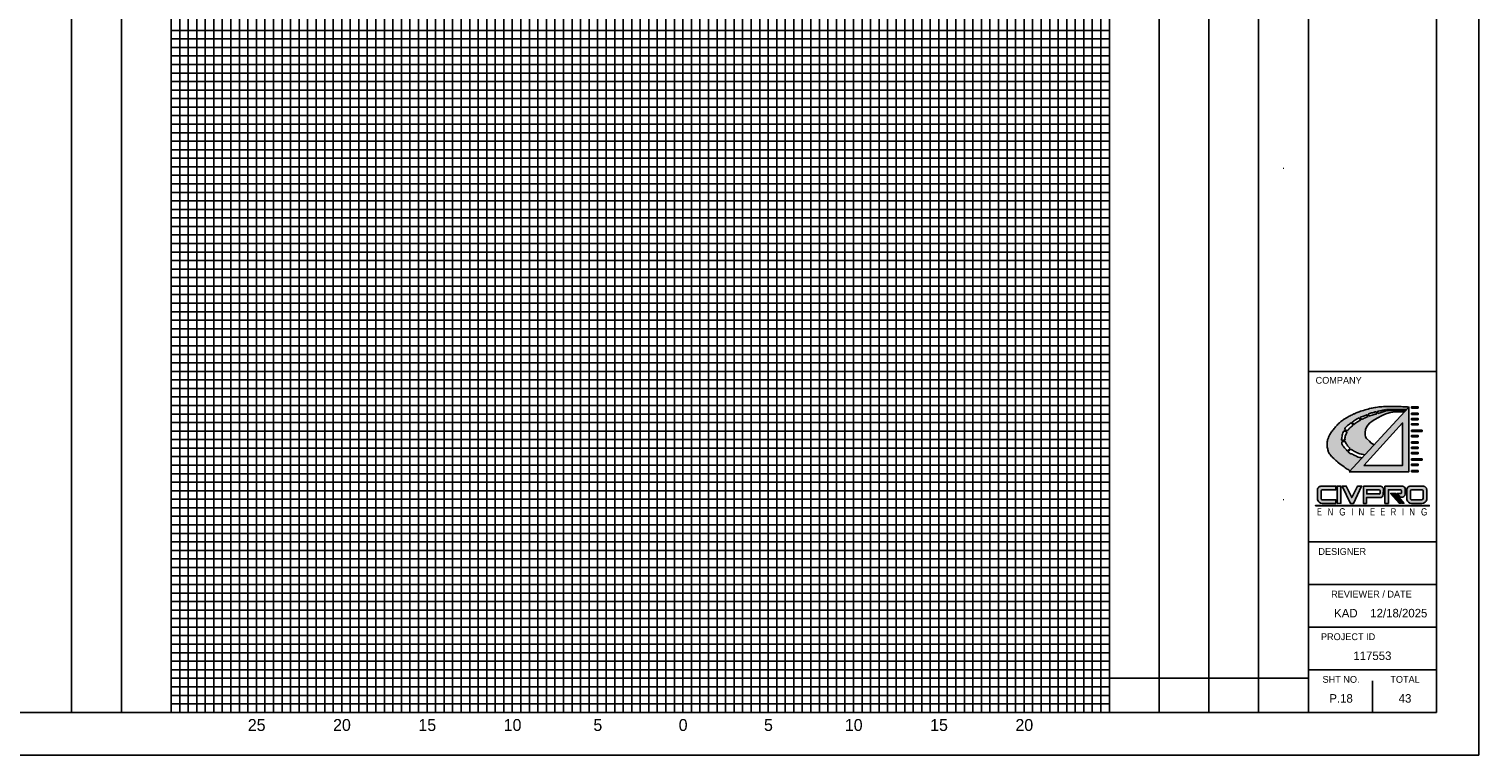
# Model space of a CAD drawing. Header units: feet. Extents: x 702 to 872, y 140 to 250.
# Tile 2 of 3: x 787 to 872, y 140 to 183. Entities that reach past the tile are written whole.
import ezdxf
from ezdxf.enums import TextEntityAlignment as Align

# ---------------------------------------------------------------- set-up
doc = ezdxf.new("R2010")
doc.units = ezdxf.units.FT
doc.header["$MEASUREMENT"] = 0
doc.linetypes.add('CENTER2', pattern=[1.125, 0.75, -0.125, 0.125, -0.125])
doc.linetypes.add('DGN Style 4', pattern=[0.027369, 0.013684, -0.006842, 0, -0.006842])
for name, color, linetype in [('CL_P_Construction', 7, 'DGN Style 4'), ('SH_Border', 7, 'Continuous'), ('SH_Data', 7, 'Continuous'), ('SHT_LOGO_BLACK', 7, 'Continuous'), ('SHT_LOGO_BLUE', 160, 'Continuous'), ('SHT_LOGO_GREY', 9, 'Continuous'), ('XS_P_Text_Info', 7, 'Continuous')]:
    doc.layers.add(name, color=color, linetype=linetype)
doc.layers.add('SH_Major_Grid_Line', color=254, linetype='Continuous', transparency=0.3)
doc.layers.add('SH_Minor_Grid_Line', color=252, linetype='Continuous', transparency=0.5)
doc.styles.add('OHDOTSymbols', font='arial.ttf')
doc.styles.add('Slanted-Normal', font='font31.shx', dxfattribs={"height": 0.12})
doc.styles.add('Straight-Normal', font='font30.shx', dxfattribs={"height": 0.1})
doc.styles.add('Straight-Sub Title', font='font30.shx', dxfattribs={"height": 0.17})

msp = doc.modelspace()

# ---------------------------------------------------------------- hatches: boundary and pattern name
at = {"layer": 'SHT_LOGO_BLACK', "linetype": 'Continuous'}
h = msp.add_hatch(color=256, dxfattribs=at)
h.dxf.hatch_style = 1
h.paths.add_polyline_path([(864.435, 158.193, -0.010054), (864.41, 158.216), (864.57, 158.385, 0.071883), (864.621, 158.342, 0.006066), (864.842, 158.213, 0.061249), (865.095, 158.108, 0.038297), (865.392, 158.05), (865.929, 158.63), (865.737, 158.746), (865.655, 158.85), (865.494, 159), (865.437, 159.104), (865.401, 159.212), (865.406, 159.347), (865.432, 159.528), (865.515, 159.714), (865.67, 159.901), (865.882, 160.066), (866.115, 160.201), (866.4, 160.351), (866.628, 160.449), (866.814, 160.506), (867.12, 160.558), (867.549, 160.558), (867.709, 160.555), (867.789, 160.641, -0.000418), (867.564, 160.642, -0.000949), (867.443, 160.643, -0.000351), (867.097, 160.646, 0.00107), (866.983, 160.647, 0.017555), (866.842, 160.643, 0.017743), (866.704, 160.629, 0.003592), (866.686, 160.627), (866.668, 160.708, -0.000594), (866.738, 160.708, 0.000026), (866.995, 160.708, 0.000048), (867.378, 160.708, 0.000037), (867.851, 160.708), (867.977, 160.844, 0.003624), (867.609, 160.865, 0.007413), (867.429, 160.87, 0.000904), (866.837, 160.88, 0.00451), (866.718, 160.88, 0.019073), (866.395, 160.867, 0.017331), (866.04, 160.826, 0.019514), (865.757, 160.772, 0.015338), (865.402, 160.678, 0.012204), (865.06, 160.567, 0.017423), (864.825, 160.475, 0.014015), (864.659, 160.398, 0.009535), (864.42, 160.273, 0.020378), (864.146, 160.108, 0.02598), (863.943, 159.959, 0.027565), (863.806, 159.833, 0.018891), (863.624, 159.631, 0.020789), (863.475, 159.438, 0.020828), (863.343, 159.234, 0.034599), (863.269, 159.085, 0.032145), (863.211, 158.915, 0.062269), (863.18, 158.696, 0.050433), (863.203, 158.424, 0.025118), (863.248, 158.237, 0.057831), (863.281, 158.159, 0.025804), (863.349, 158.053, 0.04348), (863.398, 157.996, 0.002738), (863.486, 157.91, 0.002118), (863.601, 157.801, 0.001598), (863.788, 157.625, 0.006576), (863.834, 157.583, 0.02396), (863.849, 157.571, 0.001113), (864.177, 157.334, 0.009085), (864.301, 157.247, 0.004888), (864.519, 157.105), (865.225, 157.869, -0.03184), (865.078, 157.889, -0.071165), (864.927, 157.943, -0.016789), (864.807, 158.012, 0.028454), (864.734, 158.051, 0.063363), (864.58, 158.101, -0.076313)])
h.paths.add_polyline_path([(864.274, 158.372, 0.001596), (864.201, 158.461, 0.003876), (864.129, 158.546, -0.008255), (864.071, 158.618, -0.047245), (864.039, 158.754, -0.011737), (864.033, 158.805), (864.246, 158.826, 0.028633), (864.276, 158.735, 0.056422), (864.315, 158.663, 0.018655), (864.378, 158.579, 0.019312), (864.445, 158.502, 0.013666), (864.516, 158.431, 0.001157), (864.522, 158.426), (864.363, 158.263, -0.00235)], flags=16)
h.paths.add_polyline_path([(864.229, 158.906), (864.028, 158.898, -0.034829), (864.043, 159.063, -0.018474), (864.069, 159.195, -0.026037), (864.109, 159.328, -0.016666), (864.154, 159.444), (864.349, 159.387, 0.018485), (864.287, 159.254, 0.016487), (864.246, 159.144, 0.075188), (864.223, 159.011, 0.042887)], flags=16)
h.paths.add_polyline_path([(864.191, 159.524, -0.03317), (864.27, 159.659, -0.031166), (864.38, 159.757, -0.008749), (864.587, 159.913, -0.000355), (864.605, 159.926), (864.715, 159.789, 0.002531), (864.613, 159.703, 0.006928), (864.464, 159.569, 0.028635), (864.43, 159.534, 0.152279), (864.393, 159.45)], flags=16)
h.paths.add_polyline_path([(864.964, 159.979, -0.013659), (865.144, 160.082), (865.067, 160.215, 0.040026), (864.873, 160.114, 0.013578), (864.803, 160.068, 0.00319), (864.643, 159.954), (864.751, 159.82, -0.001694), (864.82, 159.877, -0.037477)], flags=16)
h.paths.add_polyline_path([(865.186, 160.104), (865.11, 160.235, -0.011307), (865.252, 160.292, -0.010591), (865.366, 160.333, 0.011749), (865.469, 160.369, 0.016183), (865.536, 160.398), (865.581, 160.285, 0.017905), (865.416, 160.216, 0.011223)], flags=16)
h.paths.add_polyline_path([(865.623, 160.301), (865.579, 160.419, 0.010824), (865.622, 160.442, -0.05835), (865.724, 160.485, -0.01154), (865.835, 160.515, -0.00345), (866.061, 160.568), (866.099, 160.452, 0.012845), (865.883, 160.391, 0.008036), (865.746, 160.345, 0.004709)], flags=16)
h.paths.add_polyline_path([(866.147, 160.466), (866.114, 160.58, -0.000481), (866.262, 160.614, 0.000864), (866.33, 160.629, 0.00468), (866.438, 160.654, -0.006008), (866.62, 160.697), (866.638, 160.618, 0.026281), (866.523, 160.59, 0.019573), (866.41, 160.551, -0.017067), (866.281, 160.505, -0.007865)], flags=16)
h = msp.add_hatch(color=256, dxfattribs=at)
h.dxf.hatch_style = 1
h.paths.add_polyline_path([(868.134, 157.044), (868.517, 157.044), (868.517, 157.118), (868.134, 157.118)])
h.paths.add_polyline_path([(868.134, 157.423), (868.517, 157.423), (868.517, 157.497), (868.134, 157.497)])
h.paths.add_polyline_path([(868.128, 157.732), (868.746, 157.732), (868.746, 157.806), (868.134, 157.806)])
h.paths.add_polyline_path([(868.134, 158.111), (868.517, 158.111), (868.517, 158.185), (868.134, 158.185)])
h.paths.add_polyline_path([(868.134, 158.418), (868.517, 158.418), (868.517, 158.491), (868.134, 158.491)])
h.paths.add_polyline_path([(868.134, 158.727), (868.517, 158.727), (868.517, 158.8), (868.134, 158.8)])
h.paths.add_polyline_path([(868.134, 159.106), (868.517, 159.106), (868.517, 159.179), (868.134, 159.179)])
h.paths.add_polyline_path([(868.128, 159.415), (868.746, 159.415), (868.746, 159.489), (868.134, 159.489)])
h.paths.add_polyline_path([(868.134, 159.795), (868.517, 159.795), (868.517, 159.868), (868.134, 159.868)])
h.paths.add_polyline_path([(868.134, 160.1), (868.517, 160.1), (868.517, 160.174), (868.134, 160.174)])
h.paths.add_polyline_path([(868.134, 160.407), (868.517, 160.407), (868.517, 160.481), (868.134, 160.481)])
h.paths.add_polyline_path([(868.517, 160.786), (868.517, 160.86), (868.134, 160.86), (868.134, 160.786)])
at = {"layer": 'SHT_LOGO_BLUE'}
h = msp.add_hatch(color=256, dxfattribs=at)
h.dxf.hatch_style = 1
h.paths.add_polyline_path([(862.829, 155.91, -0.44246), (862.904, 155.992), (863.694, 155.992), (863.694, 156.206), (862.85, 156.206, 0.436831), (862.618, 155.992), (862.618, 155.421, 0.355742), (862.894, 155.196), (863.684, 155.196), (863.684, 155.407), (862.914, 155.407, -0.466077), (862.829, 155.478)])
h.paths.add_polyline_path([(863.993, 156.21), (863.775, 156.21), (863.775, 155.193), (863.993, 155.2)])
h.paths.add_polyline_path([(864.301, 156.207), (864.058, 156.207), (864.543, 155.198), (864.727, 155.198), (865.203, 156.209), (864.967, 156.209), (864.624, 155.537)])
h.paths.add_polyline_path([(866.475, 155.721), (866.479, 156.032, 0.413942), (866.303, 156.207), (865.309, 156.207), (865.309, 155.194), (865.488, 155.194), (865.488, 155.532), (866.265, 155.532, 0.384335)])
h.paths.add_polyline_path([(865.499, 155.746), (865.499, 155.99), (866.22, 155.99, -0.363757), (866.287, 155.934, -0.087868), (866.287, 155.813, -0.553906), (866.214, 155.746)], flags=16)
h.paths.add_polyline_path([(867.758, 155.739), (867.758, 156.016, 0.37162), (867.594, 156.205), (866.566, 156.205), (866.566, 155.198), (866.777, 155.198), (866.777, 155.99), (867.481, 155.99, -0.38138), (867.542, 155.935), (867.542, 155.835, -0.307867), (867.505, 155.78), (867.283, 155.78), (867.47, 155.554), (867.544, 155.554, 0.37317)])
h.paths.add_polyline_path([(868.785, 156.206), (868.081, 156.206, 0.436831), (867.85, 155.992), (867.85, 155.421, 0.355742), (868.125, 155.196), (868.741, 155.196, 0.355742), (869.016, 155.421), (869.016, 155.992, 0.436831)])
h.paths.add_polyline_path([(868.731, 155.992, -0.386521), (868.805, 155.924), (868.805, 155.478, -0.364185), (868.728, 155.407), (868.146, 155.407, -0.466076), (868.061, 155.478), (868.061, 155.924, -0.386521), (868.136, 155.992)], flags=16)
h = msp.add_hatch(color=256, dxfattribs=at)
h.dxf.hatch_style = 1
h.paths.add_polyline_path([(867.216, 155.781), (867.068, 155.781), (867.56, 155.199), (867.682, 155.199)])
at = {"layer": 'SHT_LOGO_GREY'}
h = msp.add_hatch(color=256, dxfattribs=at)
h.dxf.hatch_style = 1
h.paths.add_polyline_path([(867.977, 160.844), (864.469, 157.052), (867.977, 157.052)])
h.paths.add_polyline_path([(867.605, 157.424), (865.336, 157.424), (867.605, 159.912)], flags=16)
h = msp.add_hatch(color=256, dxfattribs=at)
h.dxf.hatch_style = 1
h.paths.add_polyline_path([(867.049, 155.781), (866.902, 155.781), (867.394, 155.199), (867.516, 155.199)])

# ---------------------------------------------------------------- linework, layer by layer
at = {"layer": 'CL_P_Construction', "linetype": 'CENTER2'}
msp.add_line((825.416, 142.937), (825.416, 247.937), dxfattribs=at)
at = {"layer": 'SH_Border'}
for p, q in [((872.083, 250.437), (872.083, 140.437)), ((862.083, 247.937), (862.083, 142.937)), ((869.583, 247.937), (869.583, 142.937)), ((869.583, 162.937), (862.083, 162.937)), ((869.583, 152.937), (862.083, 152.937)), ((869.583, 150.437), (862.083, 150.437)), ((869.583, 147.937), (862.083, 147.937)), ((869.583, 145.437), (862.083, 145.437)), ((865.833, 144.789), (865.833, 142.937)), ((869.583, 142.937), (704.583, 142.937)), ((872.083, 140.437), (702.083, 140.437))]:
    msp.add_line(p, q, dxfattribs=at)
at = {"layer": 'SH_Data', "color": 7, "linetype": 'Continuous'}
for p, q in [((789.583, 142.937), (789.583, 247.937)), ((795.416, 142.937), (795.416, 247.937)), ((850.416, 142.937), (850.416, 247.937)), ((856.25, 142.937), (856.25, 247.937)), ((792.499, 142.937), (792.499, 246.687)), ((853.334, 142.937), (853.334, 246.687)), ((859.166, 142.937), (859.166, 246.687)), ((850.416, 144.937), (862.083, 144.937))]:
    msp.add_line(p, q, dxfattribs=at)
at = {"layer": 'SH_Major_Grid_Line', "color": 254, "linetype": 'Continuous'}
for p, q in [((800.416, 142.937), (800.416, 247.937)), ((805.416, 142.937), (805.416, 247.937)), ((810.416, 142.937), (810.416, 247.937)), ((815.416, 142.937), (815.416, 247.937)), ((820.416, 142.937), (820.416, 247.937)), ((825.416, 142.937), (825.416, 247.937)), ((830.416, 142.937), (830.416, 247.937)), ((835.416, 142.937), (835.416, 247.937)), ((840.416, 142.937), (840.416, 247.937)), ((845.416, 142.937), (845.416, 247.937)), ((795.416, 182.937), (850.416, 182.937)), ((795.416, 177.937), (850.416, 177.937)), ((795.416, 172.937), (850.416, 172.937)), ((795.416, 167.937), (850.416, 167.937)), ((795.416, 162.937), (850.416, 162.937)), ((795.416, 157.937), (850.416, 157.937)), ((795.416, 152.937), (850.416, 152.937)), ((795.416, 147.937), (850.416, 147.937))]:
    msp.add_line(p, q, dxfattribs=at)
at = {"layer": 'SH_Minor_Grid_Line', "color": 252, "linetype": 'Continuous'}
for p, q in [((795.916, 142.937), (795.916, 247.937)), ((796.416, 142.937), (796.416, 247.937)), ((796.916, 142.937), (796.916, 247.937)), ((797.416, 142.937), (797.416, 247.937)), ((797.916, 142.937), (797.916, 247.937)), ((798.416, 142.937), (798.416, 247.937)), ((798.916, 142.937), (798.916, 247.937)), ((799.416, 142.937), (799.416, 247.937)), ((799.916, 142.937), (799.916, 247.937)), ((800.916, 142.937), (800.916, 247.937)), ((801.416, 142.937), (801.416, 247.937)), ((801.916, 142.937), (801.916, 247.937)), ((802.416, 142.937), (802.416, 247.937)), ((802.916, 142.937), (802.916, 247.937)), ((803.416, 142.937), (803.416, 247.937)), ((803.916, 142.937), (803.916, 247.937)), ((804.416, 142.937), (804.416, 247.937)), ((804.916, 142.937), (804.916, 247.937)), ((805.916, 142.937), (805.916, 247.937)), ((806.416, 142.937), (806.416, 247.937)), ((806.916, 142.937), (806.916, 247.937)), ((807.416, 142.937), (807.416, 247.937)), ((807.916, 142.937), (807.916, 247.937)), ((808.416, 142.937), (808.416, 247.937)), ((808.916, 142.937), (808.916, 247.937)), ((809.416, 142.937), (809.416, 247.937)), ((809.916, 142.937), (809.916, 247.937)), ((810.916, 142.937), (810.916, 247.937)), ((811.416, 142.937), (811.416, 247.937)), ((811.916, 142.937), (811.916, 247.937)), ((812.416, 142.937), (812.416, 247.937)), ((812.916, 142.937), (812.916, 247.937)), ((813.416, 142.937), (813.416, 247.937)), ((813.916, 142.937), (813.916, 247.937)), ((814.416, 142.937), (814.416, 247.937)), ((814.916, 142.937), (814.916, 247.937)), ((815.916, 142.937), (815.916, 247.937)), ((816.416, 142.937), (816.416, 247.937)), ((816.916, 142.937), (816.916, 247.937)), ((817.416, 142.937), (817.416, 247.937)), ((817.916, 142.937), (817.916, 247.937)), ((818.416, 142.937), (818.416, 247.937)), ((818.916, 142.937), (818.916, 247.937)), ((819.416, 142.937), (819.416, 247.937)), ((819.916, 142.937), (819.916, 247.937)), ((820.916, 142.937), (820.916, 247.937)), ((821.416, 142.937), (821.416, 247.937)), ((821.916, 142.937), (821.916, 247.937)), ((822.416, 142.937), (822.416, 247.937)), ((822.916, 142.937), (822.916, 247.937)), ((823.416, 142.937), (823.416, 247.937)), ((823.916, 142.937), (823.916, 247.937)), ((824.416, 142.937), (824.416, 247.937)), ((824.916, 142.937), (824.916, 247.937)), ((825.916, 142.937), (825.916, 247.937)), ((826.416, 142.937), (826.416, 247.937)), ((826.916, 142.937), (826.916, 247.937)), ((827.416, 142.937), (827.416, 247.937)), ((827.916, 142.937), (827.916, 247.937)), ((828.416, 142.937), (828.416, 247.937)), ((828.916, 142.937), (828.916, 247.937)), ((829.416, 142.937), (829.416, 247.937)), ((829.916, 142.937), (829.916, 247.937)), ((830.916, 142.937), (830.916, 247.937)), ((831.416, 142.937), (831.416, 247.937)), ((831.916, 142.937), (831.916, 247.937)), ((832.416, 142.937), (832.416, 247.937)), ((832.916, 142.937), (832.916, 247.937)), ((833.416, 142.937), (833.416, 247.937)), ((833.916, 142.937), (833.916, 247.937)), ((834.416, 142.937), (834.416, 247.937)), ((834.916, 142.937), (834.916, 247.937)), ((835.916, 142.937), (835.916, 247.937)), ((836.416, 142.937), (836.416, 247.937)), ((836.916, 142.937), (836.916, 247.937)), ((837.416, 142.937), (837.416, 247.937)), ((837.916, 142.937), (837.916, 247.937)), ((838.416, 142.937), (838.416, 247.937)), ((838.916, 142.937), (838.916, 247.937)), ((839.416, 142.937), (839.416, 247.937)), ((839.916, 142.937), (839.916, 247.937)), ((840.916, 142.937), (840.916, 247.937)), ((841.416, 142.937), (841.416, 247.937)), ((841.916, 142.937), (841.916, 247.937)), ((842.416, 142.937), (842.416, 247.937)), ((842.916, 142.937), (842.916, 247.937)), ((843.416, 142.937), (843.416, 247.937)), ((843.916, 142.937), (843.916, 247.937)), ((844.416, 142.937), (844.416, 247.937)), ((844.916, 142.937), (844.916, 247.937)), ((845.916, 142.937), (845.916, 247.937)), ((846.416, 142.937), (846.416, 247.937)), ((846.916, 142.937), (846.916, 247.937)), ((847.416, 142.937), (847.416, 247.937)), ((847.916, 142.937), (847.916, 247.937)), ((848.416, 142.937), (848.416, 247.937)), ((848.916, 142.937), (848.916, 247.937)), ((849.416, 142.937), (849.416, 247.937)), ((849.916, 142.937), (849.916, 247.937)), ((795.416, 182.437), (850.416, 182.437)), ((795.416, 181.937), (850.416, 181.937)), ((795.416, 181.437), (850.416, 181.437)), ((795.416, 180.937), (850.416, 180.937)), ((795.416, 180.437), (850.416, 180.437)), ((795.416, 179.937), (850.416, 179.937)), ((795.416, 179.437), (850.416, 179.437)), ((795.416, 178.937), (850.416, 178.937)), ((795.416, 178.437), (850.416, 178.437)), ((795.416, 177.437), (850.416, 177.437)), ((795.416, 176.937), (850.416, 176.937)), ((795.416, 176.437), (850.416, 176.437)), ((795.416, 175.937), (850.416, 175.937)), ((795.416, 175.437), (850.416, 175.437)), ((795.416, 174.937), (850.416, 174.937)), ((795.416, 174.437), (850.416, 174.437)), ((795.416, 173.937), (850.416, 173.937)), ((795.416, 173.437), (850.416, 173.437)), ((795.416, 172.437), (850.416, 172.437)), ((795.416, 171.937), (850.416, 171.937)), ((795.416, 171.437), (850.416, 171.437)), ((795.416, 170.937), (850.416, 170.937)), ((795.416, 170.437), (850.416, 170.437)), ((795.416, 169.937), (850.416, 169.937)), ((795.416, 169.437), (850.416, 169.437)), ((795.416, 168.937), (850.416, 168.937)), ((795.416, 168.437), (850.416, 168.437)), ((795.416, 167.437), (850.416, 167.437)), ((795.416, 166.937), (850.416, 166.937)), ((795.416, 166.437), (850.416, 166.437)), ((795.416, 165.937), (850.416, 165.937)), ((795.416, 165.437), (850.416, 165.437)), ((795.416, 164.937), (850.416, 164.937)), ((795.416, 164.437), (850.416, 164.437)), ((795.416, 163.937), (850.416, 163.937)), ((795.416, 163.437), (850.416, 163.437)), ((795.416, 162.437), (850.416, 162.437)), ((795.416, 161.937), (850.416, 161.937)), ((795.416, 161.437), (850.416, 161.437)), ((795.416, 160.937), (850.416, 160.937)), ((795.416, 160.437), (850.416, 160.437)), ((795.416, 159.937), (850.416, 159.937)), ((795.416, 159.437), (850.416, 159.437)), ((795.416, 158.937), (850.416, 158.937)), ((795.416, 158.437), (850.416, 158.437)), ((795.416, 157.437), (850.416, 157.437)), ((795.416, 156.937), (850.416, 156.937)), ((795.416, 156.437), (850.416, 156.437)), ((795.416, 155.937), (850.416, 155.937)), ((795.416, 155.437), (850.416, 155.437)), ((795.416, 154.937), (850.416, 154.937)), ((795.416, 154.437), (850.416, 154.437)), ((795.416, 153.937), (850.416, 153.937)), ((795.416, 153.437), (850.416, 153.437)), ((795.416, 152.437), (850.416, 152.437)), ((795.416, 151.937), (850.416, 151.937)), ((795.416, 151.437), (850.416, 151.437)), ((795.416, 150.937), (850.416, 150.937)), ((795.416, 150.437), (850.416, 150.437)), ((795.416, 149.937), (850.416, 149.937)), ((795.416, 149.437), (850.416, 149.437)), ((795.416, 148.937), (850.416, 148.937)), ((795.416, 148.437), (850.416, 148.437)), ((795.416, 147.437), (850.416, 147.437)), ((795.416, 146.937), (850.416, 146.937)), ((795.416, 146.437), (850.416, 146.437)), ((795.416, 145.937), (850.416, 145.937)), ((795.416, 145.437), (850.416, 145.437)), ((795.416, 144.937), (850.416, 144.937)), ((795.416, 144.437), (850.416, 144.437)), ((795.416, 143.937), (850.416, 143.937)), ((795.416, 143.437), (850.416, 143.437))]:
    msp.add_line(p, q, dxfattribs=at)
at = {"layer": 'SHT_LOGO_BLACK'}
for p, q in [((864.605, 159.926, -4063.576), (864.715, 159.789, -4063.576)), ((864.643, 159.954, -4063.576), (864.751, 159.82, -4063.576)), ((865.067, 160.215, -4063.576), (865.144, 160.082, -4063.576)), ((865.11, 160.235, -4063.576), (865.186, 160.104, -4063.576))]:
    msp.add_line(p, q, dxfattribs=at)
for points in [[(864.519, 157.105, -0.004888), (864.301, 157.247, -0.009085), (864.177, 157.334, -0.001113), (863.849, 157.571, -0.02396), (863.834, 157.583, -0.006576), (863.788, 157.625, -0.001598), (863.601, 157.801, -0.002118), (863.486, 157.91, -0.002738), (863.398, 157.996, -0.04348), (863.349, 158.053, -0.025804), (863.281, 158.159, -0.057831), (863.248, 158.237, -0.025118), (863.203, 158.424, -0.050433), (863.18, 158.696, -0.062269), (863.211, 158.915, -0.032145), (863.269, 159.085, -0.034599), (863.343, 159.234, -0.020828), (863.475, 159.438, -0.020789), (863.624, 159.631, -0.018891), (863.806, 159.833, -0.027565), (863.943, 159.959, -0.02598), (864.146, 160.108, -0.020378), (864.42, 160.273, -0.009535), (864.659, 160.398, -0.014015), (864.825, 160.475, -0.017423), (865.06, 160.567, -0.012204), (865.402, 160.678, -0.015338), (865.757, 160.772, -0.019514), (866.04, 160.826, -0.017331), (866.395, 160.867, -0.019073), (866.718, 160.88, -0.00451), (866.837, 160.88, -0.000904), (867.429, 160.87, -0.007413), (867.609, 160.865, -0.003624), (867.977, 160.844)], [(866.114, 160.58, -0.0002), (866.127, 160.583, -0.000438), (866.262, 160.614, 0.000864), (866.33, 160.629, 0.00468), (866.438, 160.654, -0.004072), (866.561, 160.683, -0.008774), (866.62, 160.696, -0.040254)], [(866.669, 160.705, -0.03869), (866.71, 160.708, -0.000239), (866.738, 160.708, 0.000026), (866.995, 160.708, 0.000048), (867.378, 160.708, 0.000037), (867.851, 160.708)], [(864.191, 159.524, -0.024038), (864.247, 159.623, -0.06415), (864.301, 159.689, -0.021969), (864.38, 159.757, -0.008749), (864.587, 159.913, -0.000355), (864.605, 159.926, -0.013578)], [(864.643, 159.954, -0.00319), (864.803, 160.068, -0.013578), (864.873, 160.114, -0.029845), (865.016, 160.192, -0.004092), (865.067, 160.215, -0.010591)], [(864.751, 159.82, -0.000639), (864.777, 159.842, -0.009297), (864.851, 159.901, -0.029225), (864.964, 159.979, -0.013659), (865.144, 160.082, -0.011561)], [(865.11, 160.235, -0.011307), (865.252, 160.292, -0.010591), (865.366, 160.333, 0.011749), (865.469, 160.369, 0.016183), (865.536, 160.398, -0.05835)], [(865.186, 160.104, -0.011223), (865.416, 160.216, -0.017453), (865.577, 160.284, -0.000163), (865.581, 160.285, -0.008036)], [(865.579, 160.419, 0.010824), (865.622, 160.442, -0.05835), (865.724, 160.485, -0.01154), (865.835, 160.515, -0.00345), (866.061, 160.568, -0.000438)], [(865.623, 160.301, -0.004709), (865.746, 160.345, -0.008036), (865.883, 160.391, -0.011799), (866.081, 160.448, 0.001031), (866.099, 160.453, 0.017067)], [(866.147, 160.466, 0.007865), (866.281, 160.505, 0.017067), (866.41, 160.551, -0.019573), (866.523, 160.59, -0.0202), (866.611, 160.613, -0.005656), (866.638, 160.618, -0.017743)], [(866.686, 160.627, -0.003592), (866.704, 160.629, -0.017743), (866.842, 160.643, -0.017555), (866.983, 160.647, -0.00107), (867.097, 160.646, 0.000351), (867.443, 160.643, 0.000949), (867.564, 160.642, 0.000418), (867.789, 160.641)], [(864.029, 158.898, -0.015908), (864.031, 158.955, -0.022838), (864.043, 159.063, -0.018474), (864.069, 159.195, -0.026037), (864.109, 159.328, -0.016666), (864.154, 159.444, -0.03409)], [(864.229, 158.906, -0.042886), (864.223, 159.011, -0.075188), (864.246, 159.144, -0.016487), (864.287, 159.254, -0.015544), (864.338, 159.366, -0.001651), (864.348, 159.387, -0.053806)], [(864.383, 159.454, -0.004266), (864.411, 159.507, -0.053806), (864.43, 159.534, -0.028635), (864.464, 159.569, -0.006928), (864.613, 159.703, -0.002531), (864.715, 159.789, -0.009297)], [(864.364, 158.263, -0.010823), (864.34, 158.291, -0.001747), (864.274, 158.372, 0.001596), (864.201, 158.461, 0.003876), (864.129, 158.546, -0.006206), (864.085, 158.6, -0.097322), (864.063, 158.641, -0.038974), (864.039, 158.754, -0.011737), (864.033, 158.805, -0.026776)], [(864.522, 158.426, -0.001157), (864.516, 158.431, -0.013666), (864.445, 158.502, -0.019312), (864.378, 158.579, -0.018655), (864.315, 158.663, -0.056422), (864.276, 158.735, -0.028633), (864.246, 158.826, -0.064453)], [(865.225, 157.869, -0.03184), (865.078, 157.889, -0.071165), (864.927, 157.943, -0.016789), (864.807, 158.012, 0.028454), (864.734, 158.051, 0.050722), (864.612, 158.094, -0.071433), (864.526, 158.128, -0.049376), (864.435, 158.193, -0.010054), (864.41, 158.216, -0.001747)], [(865.392, 158.05, -0.038297), (865.095, 158.108, -0.061249), (864.842, 158.213, -0.006066), (864.621, 158.342, -0.040776), (864.59, 158.365, -0.003974), (864.568, 158.384, -0.013666)]]:
    msp.add_lwpolyline(points, format="xyb", dxfattribs=at)
at = {"layer": 'SHT_LOGO_BLACK', "elevation": -4063.576}
for points in [[(866.62, 160.696), (866.638, 160.618)], [(866.669, 160.705), (866.686, 160.627)], [(865.929, 158.63), (865.737, 158.746), (865.655, 158.85), (865.494, 159), (865.437, 159.104), (865.401, 159.212), (865.406, 159.347), (865.432, 159.528), (865.515, 159.714), (865.67, 159.901), (865.882, 160.066), (866.115, 160.201), (866.4, 160.351), (866.628, 160.449), (866.814, 160.506), (867.12, 160.558), (867.549, 160.558), (867.709, 160.555)], [(865.536, 160.398), (865.581, 160.285)], [(865.579, 160.419), (865.623, 160.301)], [(866.061, 160.568), (866.099, 160.453)], [(866.114, 160.58), (866.147, 160.466)], [(864.154, 159.444), (864.348, 159.387)], [(864.191, 159.524), (864.383, 159.454)], [(864.029, 158.898), (864.229, 158.906)], [(864.033, 158.805), (864.246, 158.826)], [(864.364, 158.263), (864.522, 158.426)], [(864.41, 158.216), (864.568, 158.384)]]:
    msp.add_lwpolyline(points, dxfattribs=at)
at = {"layer": 'SHT_LOGO_BLACK', "linetype": 'Continuous', "elevation": -4063.576}
for points in [[(868.134, 160.786), (868.517, 160.786), (868.517, 160.86), (868.134, 160.86)], [(868.134, 160.407), (868.517, 160.407), (868.517, 160.481), (868.134, 160.481)], [(868.134, 160.1), (868.517, 160.1), (868.517, 160.174), (868.134, 160.174)], [(868.134, 159.795), (868.517, 159.795), (868.517, 159.868), (868.134, 159.868)], [(868.128, 159.415), (868.746, 159.415), (868.746, 159.489), (868.134, 159.489)], [(868.134, 159.106), (868.517, 159.106), (868.517, 159.179), (868.134, 159.179)], [(868.134, 158.727), (868.517, 158.727), (868.517, 158.8), (868.134, 158.8)], [(868.134, 158.418), (868.517, 158.418), (868.517, 158.491), (868.134, 158.491)], [(868.134, 158.111), (868.517, 158.111), (868.517, 158.185), (868.134, 158.185)], [(868.128, 157.732), (868.746, 157.732), (868.746, 157.806), (868.134, 157.806)], [(868.134, 157.423), (868.517, 157.423), (868.517, 157.497), (868.134, 157.497)], [(868.134, 157.044), (868.517, 157.044), (868.517, 157.118), (868.134, 157.118)]]:
    msp.add_lwpolyline(points, close=True, dxfattribs=at)
at = {"layer": 'SHT_LOGO_BLACK'}
msp.add_lwpolyline([(862.497, 155.045), (869.166, 155.045), (869.166, 155.074), (862.5, 155.074)], close=True, dxfattribs=at)
at = {"layer": 'SHT_LOGO_BLUE'}
for p, q in [((867.85, 155.421), (867.85, 155.992)), ((868.061, 155.924), (868.061, 155.478)), ((868.081, 156.206), (868.785, 156.206)), ((868.731, 155.992), (868.136, 155.992)), ((868.805, 155.924), (868.805, 155.478)), ((869.016, 155.421), (869.016, 155.992)), ((868.741, 155.196), (868.125, 155.196)), ((868.146, 155.407), (868.72, 155.407))]:
    msp.add_line(p, q, dxfattribs=at)
for points in [[(862.914, 155.407), (863.684, 155.407), (863.684, 155.196), (862.894, 155.196, -0.355742), (862.618, 155.421), (862.618, 155.992, -0.436831), (862.85, 156.206), (863.694, 156.206), (863.694, 155.992), (862.904, 155.992, 0.386521), (862.829, 155.924), (862.829, 155.478, 0.466077), (862.914, 155.407, -0.087106)], [(865.309, 156.207), (866.303, 156.207, -0.413942), (866.479, 156.032), (866.475, 155.721)], [(866.214, 155.746), (865.499, 155.746), (865.499, 155.99), (866.22, 155.99, -0.363757), (866.287, 155.934, -0.087868), (866.287, 155.813, -0.553906), (866.214, 155.746, 0.590972)], [(866.566, 155.198), (866.777, 155.198), (866.777, 155.99), (867.481, 155.99, -0.38138), (867.542, 155.935), (867.542, 155.835, -0.307867), (867.505, 155.78), (867.283, 155.78), (867.47, 155.554), (867.544, 155.554, 0.37317), (867.758, 155.739), (867.758, 156.016, 0.37162), (867.594, 156.205), (866.566, 156.205), (866.566, 155.198)]]:
    msp.add_lwpolyline(points, format="xyb", dxfattribs=at)
for points in [[(863.775, 155.193), (863.775, 156.21), (863.993, 156.21), (863.993, 155.2)], [(864.058, 156.207), (864.301, 156.207), (864.624, 155.537), (864.967, 156.209), (865.203, 156.209), (864.727, 155.198), (864.543, 155.198)]]:
    msp.add_lwpolyline(points, close=True, dxfattribs=at)
for points in [[(865.309, 156.207), (865.309, 155.194), (865.488, 155.194), (865.488, 155.532), (866.265, 155.532)], [(867.216, 155.781), (867.068, 155.781), (867.56, 155.199), (867.682, 155.199), (867.216, 155.781)]]:
    msp.add_lwpolyline(points, dxfattribs=at)
for centre, radius, start, end in [((866.265, 155.743), 0.211, 270, 354.09413), ((868.065, 155.992), 0.215, 85.61121, 180), ((868.136, 155.917), 0.0752, 90, 174.53019), ((868.731, 155.917), 0.0752, 5.46981, 90), ((868.801, 155.992), 0.215, 360, 94.38879), ((868.125, 155.478), 0.281, 191.66957, 270), ((868.133, 155.478), 0.0725, 180, 279.95648), ((868.724, 155.489), 0.0817, 267.17931, 352.86421), ((868.741, 155.478), 0.281, 270, 348.33043)]:
    msp.add_arc(centre, radius, start, end, dxfattribs=at)
at = {"layer": 'SHT_LOGO_GREY', "elevation": -4063.576}
msp.add_lwpolyline([(864.469, 157.052), (867.977, 157.052), (867.977, 160.844), (864.469, 157.052)], dxfattribs=at)
msp.add_lwpolyline([(865.336, 157.424), (867.605, 157.424), (867.605, 159.912)], close=True, dxfattribs=at)
at = {"layer": 'SHT_LOGO_GREY'}
msp.add_lwpolyline([(867.049, 155.781), (866.902, 155.781), (867.394, 155.199), (867.516, 155.199), (867.049, 155.781)], dxfattribs=at)

# ---------------------------------------------------------------- texts
at = {"layer": 'SH_Data', "color": 7, "linetype": 'Continuous', "style": 'Straight-Normal'}
msp.add_text('COMPANY', height=0.4, dxfattribs=at).set_placement((863.857, 162.613), align=Align.TOP_CENTER)
for s, p in [('DESIGNER', (864.066, 152.374)), ('REVIEWER / DATE', (865.778, 149.874)), ('PROJECT ID', (864.409, 147.374)), ('SHT NO.', (863.996, 144.874)), ('TOTAL', (867.746, 144.874))]:
    msp.add_text(s, height=0.4, dxfattribs=at).set_placement(p, align=Align.MIDDLE_CENTER)
at = {"layer": 'SH_Data', "linetype": 'Continuous', "style": 'Straight-Sub Title'}
for s, p in [('KAD', (864.279, 148.758)), ('12/18/2025', (867.383, 148.758)), ('117553', (865.833, 146.258)), ('P.18', (863.996, 143.758)), ('43', (867.746, 143.758))]:
    msp.add_text(s, height=0.5, dxfattribs=at).set_placement(p, align=Align.MIDDLE_CENTER)
at = {"layer": 'SH_Data', "color": 7, "linetype": 'Continuous', "char_height": 0.7, "attachment_point": 5, "line_spacing_factor": 0.728571, "style": 'Straight-Normal'}
for insert in [(860.625, 175.049), (860.625, 155.617)]:
    msp.add_mtext('{\\H0.71429x;.}', dxfattribs=dict(at, insert=insert))
at = {"layer": 'SHT_LOGO_BLACK', "linetype": 'Continuous', "style": 'OHDOTSymbols'}
for s, width, p in [('E', 0.7, (862.726, 154.699, 13.003)), ('N', 0.8, (863.374, 154.699, 13.003)), ('G', 0.8, (864.077, 154.699, 13.003)), ('I', 0.7, (864.651, 154.699, 13.003)), ('N', 0.8, (865.191, 154.699, 13.003)), ('E', 0.7, (865.847, 154.699, 13.003)), ('E', 0.7, (866.441, 154.699, 13.003)), ('R', 0.7, (867.073, 154.699, 13.003)), ('I', 0.7, (867.623, 154.699, 13.003)), ('N', 0.8, (868.165, 154.699, 13.003)), ('G', 0.8, (868.868, 154.699, 13.003))]:
    msp.add_text(s, height=0.426, rotation=360, dxfattribs=dict(at, width=width)).set_placement(p, align=Align.MIDDLE_CENTER)
at = {"layer": 'XS_P_Text_Info', "color": 7, "linetype": 'Continuous', "lineweight": -3, "char_height": 0.7, "attachment_point": 8, "style": 'Slanted-Normal'}
for s, insert in [('25', (800.429, 141.838)), ('20', (805.429, 141.838)), ('15', (810.429, 141.838)), ('10', (815.429, 141.838)), ('5', (820.429, 141.838)), ('0', (825.429, 141.838)), ('5', (830.429, 141.838)), ('10', (835.429, 141.838)), ('15', (840.429, 141.838)), ('20', (845.429, 141.838))]:
    msp.add_mtext(s, dxfattribs=dict(at, insert=insert))

doc.saveas('drawing.dxf')
